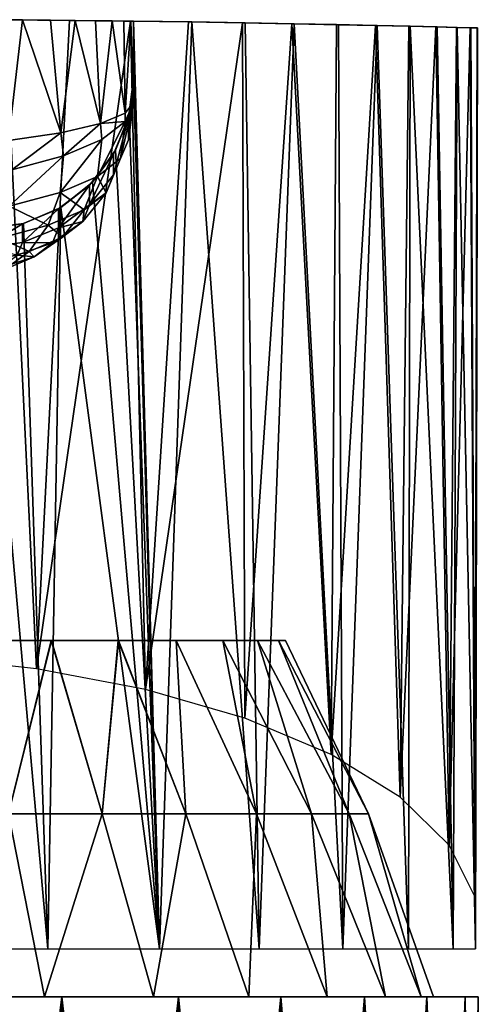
# Model space of a CAD drawing. Header units: millimetres. Extents: x -22 to 22, y -375 to 256.
# Tile 7 of 7: x 7 to 22, y 223 to 256. Entities that reach past the tile are written whole.
import ezdxf

# ---------------------------------------------------------------- set-up
doc = ezdxf.new("R2010")
doc.units = ezdxf.units.MM
doc.header["$LTSCALE"] = 51.254189
for name, color, linetype in [('22', 7, 'CONTINUOUS'), ('23', 7, 'CONTINUOUS'), ('24', 7, 'CONTINUOUS'), ('26', 7, 'CONTINUOUS'), ('27', 7, 'CONTINUOUS'), ('31', 7, 'CONTINUOUS'), ('32', 7, 'CONTINUOUS'), ('34', 7, 'CONTINUOUS'), ('36', 7, 'CONTINUOUS'), ('38', 7, 'CONTINUOUS'), ('39', 7, 'CONTINUOUS')]:
    doc.layers.add(name, color=color, linetype=linetype)

msp = doc.modelspace()

# ---------------------------------------------------------------- linework, layer by layer
at = {"layer": '22', "color": 7, "linetype": 'CONTINUOUS', "true_color": 0xa2afbf}
for points in [[(-22.067, 223, 4.39), (22.5, 223), (-22.5, 223), (-22.067, 223, 4.39)], [(-22.5, 223), (22.5, 223), (22.067, 223, -4.39), (-22.5, 223)], [(-22.067, 223, -4.39), (-22.5, 223), (22.067, 223, -4.39), (-22.067, 223, -4.39)], [(22.067, 223, 4.39), (22.5, 223), (-22.067, 223, 4.39), (22.067, 223, 4.39)], [(-20.787, 223, 8.61), (22.067, 223, 4.39), (-22.067, 223, 4.39), (-20.787, 223, 8.61)], [(-20.787, 223, -8.61), (-22.067, 223, -4.39), (20.787, 223, -8.61), (-20.787, 223, -8.61)], [(20.787, 223, -8.61), (-22.067, 223, -4.39), (22.067, 223, -4.39), (20.787, 223, -8.61)], [(20.787, 223, 8.61), (22.067, 223, 4.39), (-20.787, 223, 8.61), (20.787, 223, 8.61)], [(-18.708, 223, 12.501), (20.787, 223, 8.61), (-20.787, 223, 8.61), (-18.708, 223, 12.501)], [(-18.708, 223, -12.501), (-20.787, 223, -8.61), (18.708, 223, -12.501), (-18.708, 223, -12.501)], [(18.708, 223, -12.501), (-20.787, 223, -8.61), (20.787, 223, -8.61), (18.708, 223, -12.501)], [(18.708, 223, 12.501), (20.787, 223, 8.61), (-18.708, 223, 12.501), (18.708, 223, 12.501)], [(-15.91, 223, 15.91), (18.708, 223, 12.501), (-18.708, 223, 12.501), (-15.91, 223, 15.91)], [(-15.91, 223, -15.91), (-18.708, 223, -12.501), (15.91, 223, -15.91), (-15.91, 223, -15.91)], [(15.91, 223, -15.91), (-18.708, 223, -12.501), (18.708, 223, -12.501), (15.91, 223, -15.91)], [(15.91, 223, 15.91), (18.708, 223, 12.501), (-15.91, 223, 15.91), (15.91, 223, 15.91)], [(-12.501, 223, 18.708), (15.91, 223, 15.91), (-15.91, 223, 15.91), (-12.501, 223, 18.708)], [(-12.501, 223, -18.708), (-15.91, 223, -15.91), (12.501, 223, -18.708), (-12.501, 223, -18.708)], [(12.501, 223, -18.708), (-15.91, 223, -15.91), (15.91, 223, -15.91), (12.501, 223, -18.708)], [(12.501, 223, 18.708), (15.91, 223, 15.91), (-12.501, 223, 18.708), (12.501, 223, 18.708)], [(-8.61, 223, 20.787), (12.501, 223, 18.708), (-12.501, 223, 18.708), (-8.61, 223, 20.787)], [(-8.61, 223, -20.787), (-12.501, 223, -18.708), (8.61, 223, -20.787), (-8.61, 223, -20.787)], [(8.61, 223, -20.787), (-12.501, 223, -18.708), (12.501, 223, -18.708), (8.61, 223, -20.787)], [(8.61, 223, 20.787), (12.501, 223, 18.708), (-8.61, 223, 20.787), (8.61, 223, 20.787)], [(-4.39, 223, 22.067), (8.61, 223, 20.787), (-8.61, 223, 20.787), (-4.39, 223, 22.067)], [(4.39, 223, -22.067), (-8.61, 223, -20.787), (8.61, 223, -20.787), (4.39, 223, -22.067)], [(4.39, 223, 22.067), (8.61, 223, 20.787), (-4.39, 223, 22.067), (4.39, 223, 22.067)]]:
    msp.add_3dface(points, dxfattribs=at)
at = {"layer": '23', "color": 7, "linetype": 'CONTINUOUS', "true_color": 0xa2afbf}
for points in [[(8.61, 223, 20.787), (4.39, 223, 22.067), (8.61, 188.5, 20.787), (8.61, 223, 20.787)], [(8.61, 188.5, 20.787), (4.39, 223, 22.067), (4.39, 188.5, 22.068), (8.61, 188.5, 20.787)], [(12.501, 223, 18.708), (8.61, 223, 20.787), (12.5, 188.5, 18.708), (12.501, 223, 18.708)], [(12.5, 188.5, 18.708), (8.61, 223, 20.787), (8.61, 188.5, 20.787), (12.5, 188.5, 18.708)], [(15.91, 188.5, 15.91), (12.501, 223, 18.708), (12.5, 188.5, 18.708), (15.91, 188.5, 15.91)], [(15.91, 223, 15.91), (12.501, 223, 18.708), (15.91, 188.5, 15.91), (15.91, 223, 15.91)], [(18.708, 223, 12.501), (15.91, 223, 15.91), (18.708, 188.5, 12.5), (18.708, 223, 12.501)], [(18.708, 188.5, 12.5), (15.91, 223, 15.91), (15.91, 188.5, 15.91), (18.708, 188.5, 12.5)], [(20.787, 223, 8.61), (18.708, 223, 12.501), (20.787, 188.5, 8.61), (20.787, 223, 8.61)], [(20.787, 188.5, 8.61), (18.708, 223, 12.501), (18.708, 188.5, 12.5), (20.787, 188.5, 8.61)], [(22.067, 223, 4.39), (20.787, 223, 8.61), (22.068, 188.5, 4.39), (22.067, 223, 4.39)], [(22.068, 188.5, 4.39), (20.787, 223, 8.61), (20.787, 188.5, 8.61), (22.068, 188.5, 4.39)], [(22.5, 223), (22.067, 223, 4.39), (22.5, 188.5), (22.5, 223)], [(22.5, 188.5), (22.067, 223, 4.39), (22.068, 188.5, 4.39), (22.5, 188.5)]]:
    msp.add_3dface(points, dxfattribs=at)
at = {"layer": '24', "color": 7, "linetype": 'CONTINUOUS', "true_color": 0xa2afbf}
for points in [[(4.39, 223, -22.067), (8.61, 223, -20.787), (4.39, 188.5, -22.068), (4.39, 223, -22.067)], [(4.39, 188.5, -22.068), (8.61, 223, -20.787), (8.61, 188.5, -20.787), (4.39, 188.5, -22.068)], [(8.61, 223, -20.787), (12.501, 223, -18.708), (8.61, 188.5, -20.787), (8.61, 223, -20.787)], [(8.61, 188.5, -20.787), (12.501, 223, -18.708), (12.5, 188.5, -18.708), (8.61, 188.5, -20.787)], [(12.501, 223, -18.708), (15.91, 223, -15.91), (12.5, 188.5, -18.708), (12.501, 223, -18.708)], [(12.5, 188.5, -18.708), (15.91, 223, -15.91), (15.91, 188.5, -15.91), (12.5, 188.5, -18.708)], [(15.91, 223, -15.91), (18.708, 223, -12.501), (15.91, 188.5, -15.91), (15.91, 223, -15.91)], [(15.91, 188.5, -15.91), (18.708, 223, -12.501), (18.708, 188.5, -12.5), (15.91, 188.5, -15.91)], [(18.708, 223, -12.501), (20.787, 223, -8.61), (18.708, 188.5, -12.5), (18.708, 223, -12.501)], [(18.708, 188.5, -12.5), (20.787, 223, -8.61), (20.787, 188.5, -8.61), (18.708, 188.5, -12.5)], [(20.787, 223, -8.61), (22.067, 223, -4.39), (20.787, 188.5, -8.61), (20.787, 223, -8.61)], [(20.787, 188.5, -8.61), (22.067, 223, -4.39), (22.068, 188.5, -4.39), (20.787, 188.5, -8.61)], [(22.067, 223, -4.39), (22.5, 223), (22.068, 188.5, -4.39), (22.067, 223, -4.39)], [(22.5, 223), (22.5, 188.5), (22.068, 188.5, -4.39), (22.5, 223)]]:
    msp.add_3dface(points, dxfattribs=at)
at = {"layer": '26', "color": 7, "linetype": 'CONTINUOUS'}
for points in [[(5.765, 234.875, 15.003), (6.834, 229.096, 17.642), (8.254, 234.875, 13.791), (5.765, 234.875, 15.003)], [(8.261, 234.875, -13.787), (6.834, 229.096, -17.642), (5.773, 234.875, -15), (8.261, 234.875, -13.787)], [(6.834, 229.096, 17.642), (9.96, 229.096, 16.086), (8.254, 234.875, 13.791), (6.834, 229.096, 17.642)], [(9.96, 229.096, -16.086), (6.834, 229.096, -17.642), (8.261, 234.875, -13.787), (9.96, 229.096, -16.086)], [(8.254, 234.875, 13.791), (9.96, 229.096, 16.086), (10.492, 234.875, 12.176), (8.254, 234.875, 13.791)], [(10.498, 234.875, -12.17), (9.96, 229.096, -16.086), (8.261, 234.875, -13.787), (10.498, 234.875, -12.17)], [(9.96, 229.096, 16.086), (12.746, 229.096, 13.982), (10.492, 234.875, 12.176), (9.96, 229.096, 16.086)], [(12.746, 229.096, -13.982), (9.96, 229.096, -16.086), (10.498, 234.875, -12.17), (12.746, 229.096, -13.982)], [(10.492, 234.875, 12.176), (12.746, 229.096, 13.982), (12.42, 234.875, 10.201), (10.492, 234.875, 12.176)], [(12.425, 234.875, -10.195), (12.746, 229.096, -13.982), (10.498, 234.875, -12.17), (12.425, 234.875, -10.195)], [(12.746, 229.096, 13.982), (15.098, 229.096, 11.402), (12.42, 234.875, 10.201), (12.746, 229.096, 13.982)], [(12.42, 234.875, 10.201), (15.098, 229.096, 11.402), (13.982, 234.875, 7.926), (12.42, 234.875, 10.201)], [(15.098, 229.096, -11.402), (12.746, 229.096, -13.982), (12.425, 234.875, -10.195), (15.098, 229.096, -11.402)], [(13.985, 234.875, -7.92), (15.098, 229.096, -11.402), (12.425, 234.875, -10.195), (13.985, 234.875, -7.92)], [(15.098, 229.096, 11.402), (16.936, 229.096, 8.433), (13.982, 234.875, 7.926), (15.098, 229.096, 11.402)], [(13.982, 234.875, 7.926), (16.936, 229.096, 8.433), (15.131, 234.875, 5.419), (13.982, 234.875, 7.926)], [(16.936, 229.096, -8.433), (15.098, 229.096, -11.402), (13.985, 234.875, -7.92), (16.936, 229.096, -8.433)], [(15.134, 234.875, -5.412), (16.936, 229.096, -8.433), (13.985, 234.875, -7.92), (15.134, 234.875, -5.412)], [(16.936, 229.096, 8.433), (18.197, 229.096, 5.178), (15.131, 234.875, 5.419), (16.936, 229.096, 8.433)], [(15.131, 234.875, 5.419), (18.197, 229.096, 5.178), (15.835, 234.875, 2.752), (15.131, 234.875, 5.419)], [(18.197, 229.096, -5.178), (16.936, 229.096, -8.433), (15.134, 234.875, -5.412), (18.197, 229.096, -5.178)], [(15.836, 234.875, -2.744), (18.197, 229.096, -5.178), (15.134, 234.875, -5.412), (15.836, 234.875, -2.744)], [(18.197, 229.096, 5.178), (18.839, 229.096, 1.746), (15.835, 234.875, 2.752), (18.197, 229.096, 5.178)], [(15.835, 234.875, 2.752), (18.839, 229.096, 1.746), (16.072, 234.875, 0.004), (15.835, 234.875, 2.752)], [(18.839, 229.096, -1.746), (18.197, 229.096, -5.178), (15.836, 234.875, -2.744), (18.839, 229.096, -1.746)], [(16.072, 234.875, 0.004), (18.839, 229.096, -1.746), (15.836, 234.875, -2.744), (16.072, 234.875, 0.004)], [(18.839, 229.096, 1.746), (18.839, 229.096, -1.746), (16.072, 234.875, 0.004), (18.839, 229.096, 1.746)], [(8.037, 223, -19.401), (4.097, 223, -20.596), (6.834, 229.096, -17.642), (8.037, 223, -19.401)], [(4.097, 223, 20.597), (8.036, 223, 19.402), (6.834, 229.096, 17.642), (4.097, 223, 20.597)], [(9.96, 229.096, -16.086), (8.037, 223, -19.401), (6.834, 229.096, -17.642), (9.96, 229.096, -16.086)], [(6.834, 229.096, 17.642), (8.036, 223, 19.402), (9.96, 229.096, 16.086), (6.834, 229.096, 17.642)], [(8.036, 223, 19.402), (11.667, 223, 17.461), (9.96, 229.096, 16.086), (8.036, 223, 19.402)], [(11.667, 223, -17.461), (8.037, 223, -19.401), (9.96, 229.096, -16.086), (11.667, 223, -17.461)], [(12.746, 229.096, -13.982), (11.667, 223, -17.461), (9.96, 229.096, -16.086), (12.746, 229.096, -13.982)], [(9.96, 229.096, 16.086), (11.667, 223, 17.461), (12.746, 229.096, 13.982), (9.96, 229.096, 16.086)], [(14.849, 223, -14.849), (11.667, 223, -17.461), (12.746, 229.096, -13.982), (14.849, 223, -14.849)], [(11.667, 223, 17.461), (14.849, 223, 14.85), (12.746, 229.096, 13.982), (11.667, 223, 17.461)], [(15.098, 229.096, -11.402), (14.849, 223, -14.849), (12.746, 229.096, -13.982), (15.098, 229.096, -11.402)], [(12.746, 229.096, 13.982), (14.849, 223, 14.85), (15.098, 229.096, 11.402), (12.746, 229.096, 13.982)], [(17.461, 223, -11.667), (14.849, 223, -14.849), (15.098, 229.096, -11.402), (17.461, 223, -11.667)], [(14.849, 223, 14.85), (17.461, 223, 11.667), (15.098, 229.096, 11.402), (14.849, 223, 14.85)], [(16.936, 229.096, -8.433), (17.461, 223, -11.667), (15.098, 229.096, -11.402), (16.936, 229.096, -8.433)], [(15.098, 229.096, 11.402), (17.461, 223, 11.667), (16.936, 229.096, 8.433), (15.098, 229.096, 11.402)], [(19.402, 223, -8.036), (17.461, 223, -11.667), (16.936, 229.096, -8.433), (19.402, 223, -8.036)], [(18.197, 229.096, -5.178), (19.402, 223, -8.036), (16.936, 229.096, -8.433), (18.197, 229.096, -5.178)], [(17.461, 223, 11.667), (19.401, 223, 8.037), (16.936, 229.096, 8.433), (17.461, 223, 11.667)], [(16.936, 229.096, 8.433), (19.401, 223, 8.037), (18.197, 229.096, 5.178), (16.936, 229.096, 8.433)], [(20.597, 223, -4.096), (19.402, 223, -8.036), (18.197, 229.096, -5.178), (20.597, 223, -4.096)], [(18.839, 229.096, -1.746), (20.597, 223, -4.096), (18.197, 229.096, -5.178), (18.839, 229.096, -1.746)], [(19.401, 223, 8.037), (20.596, 223, 4.098), (18.197, 229.096, 5.178), (19.401, 223, 8.037)], [(18.197, 229.096, 5.178), (20.596, 223, 4.098), (18.839, 229.096, 1.746), (18.197, 229.096, 5.178)], [(21, 223, 0.001), (20.597, 223, -4.096), (18.839, 229.096, -1.746), (21, 223, 0.001)], [(20.596, 223, 4.098), (21, 223, 0.001), (18.839, 229.096, 1.746), (20.596, 223, 4.098)], [(18.839, 229.096, 1.746), (21, 223, 0.001), (18.839, 229.096, -1.746), (18.839, 229.096, 1.746)]]:
    msp.add_3dface(points, dxfattribs=at)
at = {"layer": '27', "color": 7, "linetype": 'CONTINUOUS', "true_color": 0xa2afbf}
for points in [[(3.934, 234.359, -22.153), (6.719, 255.573, -21.472), (7.769, 233.94, -21.116), (3.934, 234.359, -22.153)], [(6.719, 255.573, -21.472), (8.862, 255.553, -20.68), (7.769, 233.94, -21.116), (6.719, 255.573, -21.472)], [(8.862, 255.553, -20.68), (10.899, 255.53, -19.684), (7.769, 233.94, -21.116), (8.862, 255.553, -20.68)], [(7.769, 233.94, -21.116), (10.899, 255.53, -19.684), (11.4, 233.245, -19.398), (7.769, 233.94, -21.116)], [(10.899, 255.53, -19.684), (12.835, 255.502, -18.478), (11.4, 233.245, -19.398), (10.899, 255.53, -19.684)], [(11, 255.528, 19.628), (11, 253.6, 19.628), (11.873, 224.6, 19.113), (11, 255.528, 19.628)], [(12.941, 255.501, 18.404), (11, 255.528, 19.628), (11.873, 224.6, 19.113), (12.941, 255.501, 18.404)], [(12.835, 255.502, -18.478), (14.638, 255.473, -17.088), (11.4, 233.245, -19.398), (12.835, 255.502, -18.478)], [(11.4, 233.245, -19.398), (14.638, 255.473, -17.088), (14.714, 232.285, -17.022), (11.4, 233.245, -19.398)], [(15.186, 224.6, 16.602), (12.941, 255.501, 18.404), (11.873, 224.6, 19.113), (15.186, 224.6, 16.602)], [(14.726, 255.472, 17.012), (12.941, 255.501, 18.404), (15.186, 224.6, 16.602), (14.726, 255.472, 17.012)], [(14.638, 255.473, -17.088), (16.285, 255.443, -15.524), (14.714, 232.285, -17.022), (14.638, 255.473, -17.088)], [(14.714, 232.285, -17.022), (16.285, 255.443, -15.524), (17.588, 231.078, -14.033), (14.714, 232.285, -17.022)], [(16.36, 255.441, 15.446), (14.726, 255.472, 17.012), (15.186, 224.6, 16.602), (16.36, 255.441, 15.446)], [(17.986, 224.6, 13.519), (16.36, 255.441, 15.446), (15.186, 224.6, 16.602), (17.986, 224.6, 13.519)], [(16.285, 255.443, -15.524), (17.775, 255.413, -13.793), (17.588, 231.078, -14.033), (16.285, 255.443, -15.524)], [(17.841, 255.411, 13.707), (16.36, 255.441, 15.446), (17.986, 224.6, 13.519), (17.841, 255.411, 13.707)], [(17.775, 255.413, -13.793), (19.073, 255.384, -11.935), (17.588, 231.078, -14.033), (17.775, 255.413, -13.793)], [(19.131, 255.383, 11.842), (17.841, 255.411, 13.707), (17.986, 224.6, 13.519), (19.131, 255.383, 11.842)], [(17.588, 231.078, -14.033), (19.073, 255.384, -11.935), (19.896, 229.653, -10.506), (17.588, 231.078, -14.033)], [(20.167, 224.6, 9.977), (19.131, 255.383, 11.842), (17.986, 224.6, 13.519), (20.167, 224.6, 9.977)], [(19.073, 255.384, -11.935), (20.184, 255.359, -9.939), (19.896, 229.653, -10.506), (19.073, 255.384, -11.935)], [(20.23, 255.357, 9.844), (19.131, 255.383, 11.842), (20.167, 224.6, 9.977), (20.23, 255.357, 9.844)], [(20.184, 255.359, -9.939), (21.084, 255.337, -7.856), (19.896, 229.653, -10.506), (20.184, 255.359, -9.939)], [(19.896, 229.653, -10.506), (21.084, 255.337, -7.856), (21.524, 228.056, -6.555), (19.896, 229.653, -10.506)], [(21.66, 224.6, 6.091), (20.23, 255.357, 9.844), (20.167, 224.6, 9.977), (21.66, 224.6, 6.091)], [(21.123, 255.336, 7.75), (20.23, 255.357, 9.844), (21.66, 224.6, 6.091), (21.123, 255.336, 7.75)], [(21.084, 255.337, -7.856), (21.769, 255.319, -5.683), (21.524, 228.056, -6.555), (21.084, 255.337, -7.856)], [(21.795, 255.319, 5.581), (21.123, 255.336, 7.75), (21.66, 224.6, 6.091), (21.795, 255.319, 5.581)], [(21.769, 255.319, -5.683), (22.233, 255.307, -3.452), (21.524, 228.056, -6.555), (21.769, 255.319, -5.683)], [(21.524, 228.056, -6.555), (22.233, 255.307, -3.452), (22.379, 226.348, -2.327), (21.524, 228.056, -6.555)], [(22.411, 224.6, 2), (21.795, 255.319, 5.581), (21.66, 224.6, 6.091), (22.411, 224.6, 2)], [(22.25, 255.307, 3.343), (21.795, 255.319, 5.581), (22.411, 224.6, 2), (22.25, 255.307, 3.343)], [(22.233, 255.307, -3.452), (22.467, 255.301, -1.195), (22.379, 226.348, -2.327), (22.233, 255.307, -3.452)], [(22.473, 255.301, 1.089), (22.25, 255.307, 3.343), (22.411, 224.6, 2), (22.473, 255.301, 1.089)], [(22.467, 255.301, -1.195), (22.473, 255.301, 1.089), (22.379, 226.348, -2.327), (22.467, 255.301, -1.195)], [(22.379, 226.348, -2.327), (22.473, 255.301, 1.089), (22.411, 224.6, 2), (22.379, 226.348, -2.327)], [(11.873, 224.6, 19.113), (11, 253.6, 19.628), (10.853, 252.393, 19.709), (11.873, 224.6, 19.113)], [(10.398, 251.222, 19.953), (11.873, 224.6, 19.113), (10.853, 252.393, 19.709), (10.398, 251.222, 19.953)], [(9.628, 250.163, 20.336), (11.873, 224.6, 19.113), (10.398, 251.222, 19.953), (9.628, 250.163, 20.336)], [(8.578, 249.318, 20.801), (11.873, 224.6, 19.113), (9.628, 250.163, 20.336), (8.578, 249.318, 20.801)], [(7.332, 248.78, 21.272), (8.147, 224.6, 20.973), (8.578, 249.318, 20.801), (7.332, 248.78, 21.272)], [(8.147, 224.6, 20.973), (11.873, 224.6, 19.113), (8.578, 249.318, 20.801), (8.147, 224.6, 20.973)], [(4.145, 224.6, 22.115), (8.147, 224.6, 20.973), (6, 248.6, 21.685), (4.145, 224.6, 22.115)], [(6, 248.6, 21.685), (8.147, 224.6, 20.973), (7.332, 248.78, 21.272), (6, 248.6, 21.685)]]:
    msp.add_3dface(points, dxfattribs=at)
at = {"layer": '31', "color": 7, "linetype": 'CONTINUOUS', "true_color": 0xa2afbf}
for points in [[(11, 253.6, 19.628), (11, 255.528, 19.628), (11, 255.528, 46.814), (11, 253.6, 19.628)], [(11, 253.6, 19.628), (11, 255.528, 46.814), (11, 253.6, 71.067), (11, 253.6, 19.628)], [(11, 255.528, 46.814), (11, 255.528, 74), (11, 253.6, 71.067), (11, 255.528, 46.814)], [(11, 253.6, 71.067), (11, 255.528, 74), (11, 252.814, 73.999), (11, 253.6, 71.067)]]:
    msp.add_3dface(points, dxfattribs=at)
at = {"layer": '32', "color": 7, "linetype": 'CONTINUOUS', "true_color": 0xa2afbf}
for points in [[(7.293, 255.568, 82.235), (6.249, 255.577, 83.05), (6.834, 251.554, 82.62), (7.293, 255.568, 82.235)], [(8.581, 251.808, 80.882), (7.293, 255.568, 82.235), (6.834, 251.554, 82.62), (8.581, 251.808, 80.882)], [(8.232, 255.56, 81.294), (7.293, 255.568, 82.235), (8.581, 251.808, 80.882), (8.232, 255.56, 81.294)], [(9.054, 255.551, 80.246), (8.232, 255.56, 81.294), (8.581, 251.808, 80.882), (9.054, 255.551, 80.246)], [(9.901, 252.114, 78.793), (9.054, 255.551, 80.246), (8.581, 251.808, 80.882), (9.901, 252.114, 78.793)], [(9.737, 255.544, 79.115), (9.054, 255.551, 80.246), (9.901, 252.114, 78.793), (9.737, 255.544, 79.115)], [(10.286, 255.537, 77.897), (9.737, 255.544, 79.115), (9.901, 252.114, 78.793), (10.286, 255.537, 77.897)], [(10.722, 252.455, 76.459), (10.286, 255.537, 77.897), (9.901, 252.114, 78.793), (10.722, 252.455, 76.459)], [(10.679, 255.532, 76.639), (10.286, 255.537, 77.897), (10.722, 252.455, 76.459), (10.679, 255.532, 76.639)], [(10.916, 255.529, 75.341), (10.679, 255.532, 76.639), (10.722, 252.455, 76.459), (10.916, 255.529, 75.341)], [(11, 252.814, 73.999), (10.916, 255.529, 75.341), (10.722, 252.455, 76.459), (11, 252.814, 73.999)], [(11, 255.528, 74), (10.916, 255.529, 75.341), (11, 252.814, 73.999), (11, 255.528, 74)]]:
    msp.add_3dface(points, dxfattribs=at)
at = {"layer": '34', "color": 7, "linetype": 'CONTINUOUS', "true_color": 0xa2afbf}
for points in [[(10.853, 252.393, 19.709), (11, 253.6, 19.628), (10.83, 252.309, 70.898), (10.853, 252.393, 19.709)], [(11, 253.6, 19.628), (11, 253.6, 71.067), (10.83, 252.309, 70.898), (11, 253.6, 19.628)], [(10.328, 251.096, 70.738), (10.398, 251.222, 19.953), (10.83, 252.309, 70.898), (10.328, 251.096, 70.738)], [(10.398, 251.222, 19.953), (10.853, 252.393, 19.709), (10.83, 252.309, 70.898), (10.398, 251.222, 19.953)], [(9.628, 250.163, 20.336), (10.398, 251.222, 19.953), (10.328, 251.096, 70.738), (9.628, 250.163, 20.336)], [(9.53, 250.059, 70.601), (9.628, 250.163, 20.336), (10.328, 251.096, 70.738), (9.53, 250.059, 70.601)], [(8.578, 249.318, 20.801), (9.628, 250.163, 20.336), (9.53, 250.059, 70.601), (8.578, 249.318, 20.801)], [(8.495, 249.267, 70.496), (8.578, 249.318, 20.801), (9.53, 250.059, 70.601), (8.495, 249.267, 70.496)], [(7.293, 248.77, 70.431), (7.332, 248.78, 21.272), (8.495, 249.267, 70.496), (7.293, 248.77, 70.431)], [(7.332, 248.78, 21.272), (8.578, 249.318, 20.801), (8.495, 249.267, 70.496), (7.332, 248.78, 21.272)], [(6, 248.6, 21.685), (7.332, 248.78, 21.272), (6, 248.6, 70.409), (6, 248.6, 21.685)], [(6, 248.6, 70.409), (7.332, 248.78, 21.272), (7.293, 248.77, 70.431), (6, 248.6, 70.409)]]:
    msp.add_3dface(points, dxfattribs=at)
at = {"layer": '36', "color": 7, "linetype": 'CONTINUOUS', "true_color": 0xa2afbf}
for points in [[(11, 252.814, 73.999), (10.572, 250.948, 75.985), (10.831, 251.569, 73.666), (11, 252.814, 73.999)], [(10.572, 250.948, 75.985), (11, 252.814, 73.999), (10.727, 252.178, 76.4), (10.572, 250.948, 75.985)], [(11, 252.814, 73.999), (10.722, 252.455, 76.459), (10.727, 252.178, 76.4), (11, 252.814, 73.999)], [(10.722, 252.455, 76.459), (9.901, 252.114, 78.793), (10.727, 252.178, 76.4), (10.722, 252.455, 76.459)], [(9.901, 252.114, 78.793), (8.581, 251.808, 80.882), (8.665, 251.033, 80.674), (9.901, 252.114, 78.793)], [(9.901, 252.114, 78.793), (8.665, 251.033, 80.674), (9.94, 251.578, 78.64), (9.901, 252.114, 78.793)], [(9.94, 251.578, 78.64), (9.804, 250.354, 78.201), (10.727, 252.178, 76.4), (9.94, 251.578, 78.64)], [(9.804, 250.354, 78.201), (10.572, 250.948, 75.985), (10.727, 252.178, 76.4), (9.804, 250.354, 78.201)], [(9.901, 252.114, 78.793), (9.94, 251.578, 78.64), (10.727, 252.178, 76.4), (9.901, 252.114, 78.793)], [(8.581, 251.808, 80.882), (6.834, 251.554, 82.62), (6.947, 250.57, 82.399), (8.581, 251.808, 80.882)], [(8.581, 251.808, 80.882), (6.947, 250.57, 82.399), (8.665, 251.033, 80.674), (8.581, 251.808, 80.882)], [(8.665, 251.033, 80.674), (8.55, 249.814, 80.215), (9.94, 251.578, 78.64), (8.665, 251.033, 80.674)], [(8.55, 249.814, 80.215), (9.804, 250.354, 78.201), (9.94, 251.578, 78.64), (8.55, 249.814, 80.215)], [(10.572, 250.948, 75.985), (10.332, 250.403, 73.354), (10.831, 251.569, 73.666), (10.572, 250.948, 75.985)], [(6.857, 249.357, 81.923), (8.55, 249.814, 80.215), (8.665, 251.033, 80.674), (6.857, 249.357, 81.923)], [(6.947, 250.57, 82.399), (6.857, 249.357, 81.923), (8.665, 251.033, 80.674), (6.947, 250.57, 82.399)], [(9.804, 250.354, 78.201), (10.085, 249.809, 75.569), (10.572, 250.948, 75.985), (9.804, 250.354, 78.201)], [(10.085, 249.809, 75.569), (10.332, 250.403, 73.354), (10.572, 250.948, 75.985), (10.085, 249.809, 75.569)], [(8.55, 249.814, 80.215), (9.35, 249.242, 77.687), (9.804, 250.354, 78.201), (8.55, 249.814, 80.215)], [(9.35, 249.242, 77.687), (10.085, 249.809, 75.569), (9.804, 250.354, 78.201), (9.35, 249.242, 77.687)], [(10.085, 249.809, 75.569), (9.537, 249.401, 73.085), (10.332, 250.403, 73.354), (10.085, 249.809, 75.569)], [(6.857, 249.357, 81.923), (8.153, 248.726, 79.61), (8.55, 249.814, 80.215), (6.857, 249.357, 81.923)], [(8.153, 248.726, 79.61), (9.35, 249.242, 77.687), (8.55, 249.814, 80.215), (8.153, 248.726, 79.61)], [(9.308, 248.851, 75.137), (9.537, 249.401, 73.085), (10.085, 249.809, 75.569), (9.308, 248.851, 75.137)], [(9.35, 249.242, 77.687), (9.308, 248.851, 75.137), (10.085, 249.809, 75.569), (9.35, 249.242, 77.687)], [(6.538, 248.289, 81.241), (8.153, 248.726, 79.61), (6.857, 249.357, 81.923), (6.538, 248.289, 81.241)], [(8.153, 248.726, 79.61), (8.629, 248.326, 77.098), (9.35, 249.242, 77.687), (8.153, 248.726, 79.61)], [(9.308, 248.851, 75.137), (8.501, 248.632, 72.879), (9.537, 249.401, 73.085), (9.308, 248.851, 75.137)], [(8.629, 248.326, 77.098), (9.308, 248.851, 75.137), (9.35, 249.242, 77.687), (8.629, 248.326, 77.098)], [(8.296, 248.14, 74.718), (8.501, 248.632, 72.879), (9.308, 248.851, 75.137), (8.296, 248.14, 74.718)], [(8.629, 248.326, 77.098), (8.296, 248.14, 74.718), (9.308, 248.851, 75.137), (8.629, 248.326, 77.098)], [(6.538, 248.289, 81.241), (7.521, 247.849, 78.876), (8.153, 248.726, 79.61), (6.538, 248.289, 81.241)], [(8.296, 248.14, 74.718), (7.294, 248.149, 72.75), (8.501, 248.632, 72.879), (8.296, 248.14, 74.718)], [(7.521, 247.849, 78.876), (8.629, 248.326, 77.098), (8.153, 248.726, 79.61), (7.521, 247.849, 78.876)], [(6.029, 247.446, 80.383), (7.521, 247.849, 78.876), (6.538, 248.289, 81.241), (6.029, 247.446, 80.383)], [(7.521, 247.849, 78.876), (7.687, 247.669, 76.473), (8.629, 248.326, 77.098), (7.521, 247.849, 78.876)], [(7.687, 247.669, 76.473), (8.296, 248.14, 74.718), (8.629, 248.326, 77.098), (7.687, 247.669, 76.473)], [(7.117, 247.723, 74.34), (6, 247.985, 72.706), (7.294, 248.149, 72.75), (7.117, 247.723, 74.34)], [(6.029, 247.446, 80.383), (6.697, 247.243, 78.063), (7.521, 247.849, 78.876), (6.029, 247.446, 80.383)], [(6.697, 247.243, 78.063), (7.687, 247.669, 76.473), (7.521, 247.849, 78.876), (6.697, 247.243, 78.063)], [(7.117, 247.723, 74.34), (7.294, 248.149, 72.75), (8.296, 248.14, 74.718), (7.117, 247.723, 74.34)], [(7.687, 247.669, 76.473), (7.117, 247.723, 74.34), (8.296, 248.14, 74.718), (7.687, 247.669, 76.473)], [(6.591, 247.317, 75.856), (7.117, 247.723, 74.34), (7.687, 247.669, 76.473), (6.591, 247.317, 75.856)], [(6.697, 247.243, 78.063), (6.591, 247.317, 75.856), (7.687, 247.669, 76.473), (6.697, 247.243, 78.063)]]:
    msp.add_3dface(points, dxfattribs=at)
at = {"layer": '38', "color": 7, "linetype": 'CONTINUOUS', "true_color": 0xa2afbf}
for points in [[(10.83, 252.309, 70.898), (11, 253.6, 71.067), (10.831, 251.569, 73.666), (10.83, 252.309, 70.898)], [(11, 253.6, 71.067), (11, 252.814, 73.999), (10.831, 251.569, 73.666), (11, 253.6, 71.067)], [(10.328, 251.096, 70.738), (10.83, 252.309, 70.898), (10.332, 250.403, 73.354), (10.328, 251.096, 70.738)], [(10.332, 250.403, 73.354), (10.83, 252.309, 70.898), (10.831, 251.569, 73.666), (10.332, 250.403, 73.354)], [(9.53, 250.059, 70.601), (10.328, 251.096, 70.738), (9.537, 249.401, 73.085), (9.53, 250.059, 70.601)], [(9.537, 249.401, 73.085), (10.328, 251.096, 70.738), (10.332, 250.403, 73.354), (9.537, 249.401, 73.085)], [(8.495, 249.267, 70.496), (9.53, 250.059, 70.601), (8.501, 248.632, 72.879), (8.495, 249.267, 70.496)], [(8.501, 248.632, 72.879), (9.53, 250.059, 70.601), (9.537, 249.401, 73.085), (8.501, 248.632, 72.879)], [(7.293, 248.77, 70.431), (8.495, 249.267, 70.496), (7.294, 248.149, 72.75), (7.293, 248.77, 70.431)], [(7.294, 248.149, 72.75), (8.495, 249.267, 70.496), (8.501, 248.632, 72.879), (7.294, 248.149, 72.75)], [(6, 248.6, 70.409), (7.293, 248.77, 70.431), (6, 247.985, 72.706), (6, 248.6, 70.409)], [(6, 247.985, 72.706), (7.293, 248.77, 70.431), (7.294, 248.149, 72.75), (6, 247.985, 72.706)]]:
    msp.add_3dface(points, dxfattribs=at)
at = {"layer": '39', "color": 7, "linetype": 'CONTINUOUS', "true_color": 0xa2afbf}
for points in [[(6.719, 255.573, -21.472), (6.249, 255.577, 83.05), (7.293, 255.568, 82.235), (6.719, 255.573, -21.472)], [(8.862, 255.553, -20.68), (6.719, 255.573, -21.472), (8.232, 255.56, 81.294), (8.862, 255.553, -20.68)], [(6.719, 255.573, -21.472), (7.293, 255.568, 82.235), (8.232, 255.56, 81.294), (6.719, 255.573, -21.472)], [(8.862, 255.553, -20.68), (8.232, 255.56, 81.294), (9.054, 255.551, 80.246), (8.862, 255.553, -20.68)], [(10.899, 255.53, -19.684), (8.862, 255.553, -20.68), (10.679, 255.532, 76.639), (10.899, 255.53, -19.684)], [(8.862, 255.553, -20.68), (9.054, 255.551, 80.246), (9.737, 255.544, 79.115), (8.862, 255.553, -20.68)], [(8.862, 255.553, -20.68), (9.737, 255.544, 79.115), (10.286, 255.537, 77.897), (8.862, 255.553, -20.68)], [(8.862, 255.553, -20.68), (10.286, 255.537, 77.897), (10.679, 255.532, 76.639), (8.862, 255.553, -20.68)], [(10.899, 255.53, -19.684), (10.679, 255.532, 76.639), (10.916, 255.529, 75.341), (10.899, 255.53, -19.684)], [(11, 255.528, 19.628), (12.835, 255.502, -18.478), (10.899, 255.53, -19.684), (11, 255.528, 19.628)], [(11, 255.528, 19.628), (10.899, 255.53, -19.684), (11, 255.528, 46.814), (11, 255.528, 19.628)], [(10.899, 255.53, -19.684), (11, 255.528, 74), (11, 255.528, 46.814), (10.899, 255.53, -19.684)], [(11, 255.528, 74), (10.899, 255.53, -19.684), (10.916, 255.529, 75.341), (11, 255.528, 74)], [(11, 255.528, 19.628), (12.941, 255.501, 18.404), (12.835, 255.502, -18.478), (11, 255.528, 19.628)], [(12.941, 255.501, 18.404), (14.638, 255.473, -17.088), (12.835, 255.502, -18.478), (12.941, 255.501, 18.404)], [(12.941, 255.501, 18.404), (14.726, 255.472, 17.012), (14.638, 255.473, -17.088), (12.941, 255.501, 18.404)], [(14.726, 255.472, 17.012), (16.285, 255.443, -15.524), (14.638, 255.473, -17.088), (14.726, 255.472, 17.012)], [(14.726, 255.472, 17.012), (16.36, 255.441, 15.446), (16.285, 255.443, -15.524), (14.726, 255.472, 17.012)], [(16.36, 255.441, 15.446), (17.775, 255.413, -13.793), (16.285, 255.443, -15.524), (16.36, 255.441, 15.446)], [(16.36, 255.441, 15.446), (17.841, 255.411, 13.707), (17.775, 255.413, -13.793), (16.36, 255.441, 15.446)], [(17.841, 255.411, 13.707), (19.073, 255.384, -11.935), (17.775, 255.413, -13.793), (17.841, 255.411, 13.707)], [(17.841, 255.411, 13.707), (19.131, 255.383, 11.842), (19.073, 255.384, -11.935), (17.841, 255.411, 13.707)], [(19.131, 255.383, 11.842), (20.184, 255.359, -9.939), (19.073, 255.384, -11.935), (19.131, 255.383, 11.842)], [(19.131, 255.383, 11.842), (20.23, 255.357, 9.844), (20.184, 255.359, -9.939), (19.131, 255.383, 11.842)], [(20.23, 255.357, 9.844), (21.084, 255.337, -7.856), (20.184, 255.359, -9.939), (20.23, 255.357, 9.844)], [(20.23, 255.357, 9.844), (21.123, 255.336, 7.75), (21.084, 255.337, -7.856), (20.23, 255.357, 9.844)], [(21.123, 255.336, 7.75), (21.769, 255.319, -5.683), (21.084, 255.337, -7.856), (21.123, 255.336, 7.75)], [(21.123, 255.336, 7.75), (21.795, 255.319, 5.581), (21.769, 255.319, -5.683), (21.123, 255.336, 7.75)], [(21.795, 255.319, 5.581), (22.233, 255.307, -3.452), (21.769, 255.319, -5.683), (21.795, 255.319, 5.581)], [(21.795, 255.319, 5.581), (22.25, 255.307, 3.343), (22.233, 255.307, -3.452), (21.795, 255.319, 5.581)], [(22.25, 255.307, 3.343), (22.467, 255.301, -1.195), (22.233, 255.307, -3.452), (22.25, 255.307, 3.343)], [(22.25, 255.307, 3.343), (22.473, 255.301, 1.089), (22.467, 255.301, -1.195), (22.25, 255.307, 3.343)]]:
    msp.add_3dface(points, dxfattribs=at)

doc.saveas('drawing.dxf')
